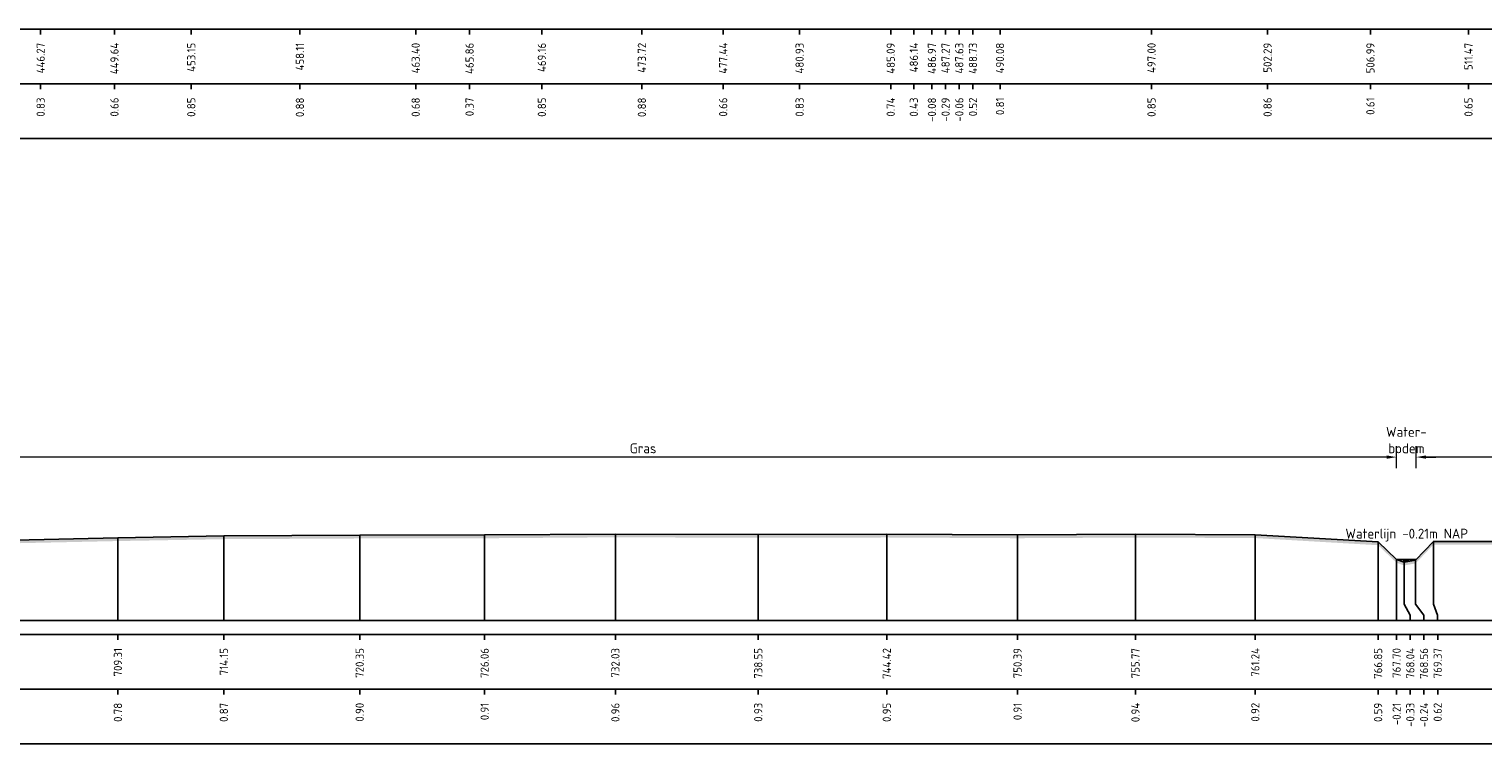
# Model space of a CAD drawing. Header units: metres. Extents: x 128583 to 136452, y 412329 to 415128.
# Tile 75 of 256: x 134331 to 134397, y 414688 to 414720. Entities that reach past the tile are written whole.
import ezdxf
from ezdxf.enums import TextEntityAlignment as Align

# ---------------------------------------------------------------- set-up
doc = ezdxf.new("R2010")
doc.units = ezdxf.units.M
doc.header["$PDMODE"] = 35
doc.header["$PDSIZE"] = 0.075
for name, color, linetype, lineweight in [('X-ME-AL-PROFIEL_HUIDIG MAAIVELD-GD', 8, 'Continuous', 0), ('X-XX-AL-DETAIL1-M', 7, 'Continuous', 18), ('X-XX-AL-NAP-T18', 7, 'Continuous', 18)]:
    doc.layers.add(name, color=color, linetype=linetype, lineweight=lineweight)
for name, color, linetype in [('X-ME-AL-PROFIEL_MAAIVELD-GD', 8, 'Continuous'), ('X-ME-AL-PROFIEL_WATERLIJN-GD', 150, 'Continuous'), ('X-ME-AL-PROFIELRASTER-S', 7, 'Continuous')]:
    doc.layers.add(name, color=color, linetype=linetype)
doc.styles.add('NLCS-ISO-ANNOTATIEF-T18', font='NLCS-ISO.ttf', dxfattribs={"height": 1.8})
doc.styles.add('NLCS-ISO-ANNOTATIVE-T18', font='NLCS-ISO.ttf', dxfattribs={"height": 1.8})
doc.dimstyles.new('NLCS-ANNOTATIEF-T18-PIJL_L2_H0', dxfattribs={"dimtxt": 2.5, "dimasz": 1.8, "dimexe": 2, "dimexo": 2, "dimgap": 0.7, "dimtad": 1, "dimzin": 0, "dimdsep": 46, "dimtxsty": 'NLCS-ISO-ANNOTATIEF-T18', "dimcen": 0, "dimdle": 2, "dimclrd": 256, "dimclre": 256, "dimclrt": 10, "dimaunit": 2, "dimadec": 0, "dimazin": 0, "dimtfac": 1, "dimtdec": 3, "dimtofl": 0, "dimtmove": 0, "dimatfit": 3, "dimfxl": 2, "dimfxlon": 1, "dimtfillclr": 256, "dimtolj": 1, "dimtzin": 0, "dimlwd": -1, "dimlwe": -1, "dimarcsym": 0})

# ---------------------------------------------------------------- blocks, each defined once
blk = doc.blocks.new('SAL-PROFIELRASTER_BALK_EIND1-D')
at = {"color": 0, "linetype": 'ByBlock', "lineweight": -2, "flags": 128}
for points in [[(0, 0), (1, 0)], [(0, -2.5), (1, -2.5)], [(0, -12.5), (1, -12.5)]]:
    blk.add_lwpolyline(points, dxfattribs=at)
blk = doc.blocks.new('SAL-PROFIELRASTER_BALK_EIND2-D')
at = {"color": 0, "linetype": 'ByBlock', "lineweight": -2}
blk.add_line((1, -12.5), (0, -12.5), dxfattribs=at)
blk = doc.blocks.new('SAL-PROFIELRASTER_BALK_DATA-D')
at = {"color": 0, "linetype": 'ByBlock', "lineweight": -2}
blk.add_lwpolyline([(0, -3.5), (0, -2.5)], dxfattribs=at)
at = {"color": 0, "linetype": 'ByBlock', "lineweight": -2, "style": 'NLCS-ISO-ANNOTATIVE-T18'}
blk.add_attdef('GETAL', text='', height=1.5, rotation=90, dxfattribs=at).set_placement((0.75, -5), align=Align.RIGHT)
blk = doc.blocks.new('SAL-PROFIELRASTER_AANHAAL-D')
at = {"color": 9, "linetype": 'ByBlock', "lineweight": -2, "flags": 128}
blk.add_lwpolyline([(0, 1), (0, 0)], dxfattribs=at)
blk = doc.blocks.new('SAL-PROFIELRASTER_AANHAAL_STAGGER-D')
at = {"color": 9, "linetype": 'ByBlock', "lineweight": -2, "flags": 128}
for points in [[(0, 0), (0, -0.25)], [(0, -0.25), (1, -0.75)], [(1, -0.75), (1, -1)]]:
    blk.add_lwpolyline(points, dxfattribs=at)
blk = doc.blocks.new('*D310')
at = {"layer": 'Defpoints', "color": 0, "transparency": 16777216}
for p in [(134392.963, 414700.734), (134392.963, 414696.059), (134393.858, 414696.059)]:
    blk.add_point(p, dxfattribs=at)
at = {"layer": 'X-XX-AL-DETAIL1-M', "transparency": 16777216}
for p, q in [((134392.963, 414700.234), (134392.963, 414701.234)), ((134393.858, 414700.234), (134393.858, 414701.234)), ((134392.513, 414700.734), (134392.063, 414700.734)), ((134394.308, 414700.734), (134394.758, 414700.734))]:
    blk.add_line(p, q, dxfattribs=at)
for points in [[(134392.513, 414700.809), (134392.513, 414700.659), (134392.963, 414700.734)], [(134394.308, 414700.809), (134394.308, 414700.659), (134393.858, 414700.734)]]:
    blk.add_solid(points, dxfattribs=at)
at = {"layer": 'X-XX-AL-DETAIL1-M', "color": 10, "transparency": 16777216, "insert": (134393.41, 414701.509), "char_height": 0.45, "attachment_point": 5, "style": 'NLCS-ISO-ANNOTATIEF-T18'}
blk.add_mtext('\\A1;Water-\\Pbodem', dxfattribs=at)
blk = doc.blocks.new('*D311')
at = {"layer": 'Defpoints', "color": 0, "transparency": 16777216}
for p in [(134324.96, 414700.734), (134324.96, 414696.132), (134392.963, 414696.059)]:
    blk.add_point(p, dxfattribs=at)
at = {"layer": 'X-XX-AL-DETAIL1-M', "transparency": 16777216}
for p, q in [((134324.96, 414700.234), (134324.96, 414701.234)), ((134392.963, 414700.234), (134392.963, 414701.234)), ((134392.513, 414700.734), (134325.41, 414700.734))]:
    blk.add_line(p, q, dxfattribs=at)
for points in [[(134325.41, 414700.809), (134325.41, 414700.659), (134324.96, 414700.734)], [(134392.513, 414700.809), (134392.513, 414700.659), (134392.963, 414700.734)]]:
    blk.add_solid(points, dxfattribs=at)
at = {"layer": 'X-XX-AL-DETAIL1-M', "color": 10, "transparency": 16777216, "insert": (134358.556, 414701.134), "char_height": 0.45, "attachment_point": 5, "style": 'NLCS-ISO-ANNOTATIEF-T18'}
blk.add_mtext('\\A1;Gras', dxfattribs=at)
blk = doc.blocks.new('*D312')
at = {"layer": 'Defpoints', "color": 0, "transparency": 16777216}
for p in [(134393.858, 414700.734), (134393.858, 414696.059), (134466.243, 414696.012)]:
    blk.add_point(p, dxfattribs=at)
at = {"layer": 'X-XX-AL-DETAIL1-M', "transparency": 16777216}
for p, q in [((134393.858, 414700.234), (134393.858, 414701.234)), ((134466.243, 414700.234), (134466.243, 414701.234)), ((134465.793, 414700.734), (134394.308, 414700.734))]:
    blk.add_line(p, q, dxfattribs=at)
for points in [[(134394.308, 414700.809), (134394.308, 414700.659), (134393.858, 414700.734)], [(134465.793, 414700.809), (134465.793, 414700.659), (134466.243, 414700.734)]]:
    blk.add_solid(points, dxfattribs=at)
at = {"layer": 'X-XX-AL-DETAIL1-M', "color": 10, "transparency": 16777216, "insert": (134430.05, 414701.134), "char_height": 0.45, "attachment_point": 5, "style": 'NLCS-ISO-ANNOTATIEF-T18'}
blk.add_mtext('\\A1;Akker', dxfattribs=at)

msp = doc.modelspace()

# ---------------------------------------------------------------- hatches: boundary and pattern name
at = {"layer": 'X-ME-AL-PROFIEL_HUIDIG MAAIVELD-GD'}
h = msp.add_hatch(dxfattribs=at)
h.set_pattern_fill('AGR-MAAIVELD', color=256, scale=0.1, pattern_type=2)
h.set_pattern_definition([(45, (-1320.6644, -135.9693), (-0.5000001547, 0.5000001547), []), (45, (-1320.73584, -135.89786), (0, 1.0000003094), [0.707107, -0.707107]), (45, (-1320.8073, -135.8264), (0, 1.0000003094), [0.707107, -0.707107]), (45, (-1320.8797, -135.754), (0, 1.0000003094), [0.707107, -0.707107]), (45, (-1320.9501, -135.6836), (0, 1.0000003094), [0.707107, -0.707107]), (45, (-1321.02155, -135.61215), (0, 1.0000003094), [0.707107, -0.707107]), (45, (-1321.093, -135.5407), (0, 1.0000003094), [0.707107, -0.707107]), (315, (-1320.6644, -135.9693), (0.5000001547, 0.5000001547), []), (315, (-1320.593, -135.89786), (1.0000003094, -3e-16), [0.707107, -0.707107]), (315, (-1320.52155, -135.8264), (1.0000003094, -3e-16), [0.707107, -0.707107]), (315, (-1320.4491, -135.754), (1.0000003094, -3e-16), [0.707107, -0.707107]), (315, (-1320.3787, -135.6836), (1.0000003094, -3e-16), [0.707107, -0.707107]), (315, (-1320.3073, -135.61215), (1.0000003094, -3e-16), [0.707107, -0.707107]), (315, (-1320.23584, -135.5407), (1.0000003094, -3e-16), [0.707107, -0.707107])])
h.paths.add_polyline_path([(135130.822, 414699.114), (135130.822, 414698.964), (135129.337, 414698.773), (135127.342, 414698.343), (135124.008, 414697.948), (135120.642, 414697.437), (135117.21, 414697.156), (135116.452, 414696.653), (135115.85, 414696.007), (135115.385, 414695.623), (135114.935, 414695.626), (135114.669, 414695.992), (135113.764, 414696.846), (135110.444, 414697.147), (135106.232, 414697.157), (135102.86, 414697.07), (135097.486, 414697.237), (135092.581, 414697.201), (135087.895, 414697.229), (135082.839, 414697.216), (135078.094, 414697.267), (135073.508, 414697.255), (135067.892, 414697.189), (135063.632, 414697.149), (135058.591, 414697.072), (135053.949, 414697.046), (135049.488, 414697.076), (135045.153, 414697.107), (135040.087, 414697.019), (135035.966, 414696.981), (135031.528, 414697.008), (135026.668, 414697.055), (135022.273, 414697.009), (135018.737, 414696.879), (135014.137, 414696.848), (135010.42, 414696.859), (135005.463, 414697.007), (135000.624, 414697.071), (134995.686, 414697.037), (134990.237, 414697.128), (134985.914, 414696.933), (134980.087, 414697.092), (134974.995, 414697.113), (134970.103, 414697.058), (134965.803, 414697.02), (134960.793, 414697.021), (134956.394, 414696.879), (134951.781, 414696.998), (134947.787, 414696.915), (134942.478, 414697.073), (134937.694, 414697.014), (134931.758, 414696.907), (134927.415, 414696.673), (134920.762, 414696.725), (134916.101, 414696.299), (134912.227, 414695.852), (134909.522, 414695.651), (134907.285, 414695.851), (134903.714, 414696.74), (134898.976, 414696.764), (134894.011, 414696.798), (134888.128, 414696.873), (134883.209, 414696.868), (134877.845, 414696.939), (134873.033, 414696.952), (134867.434, 414697.018), (134863.33, 414696.876), (134857.423, 414696.868), (134851.612, 414696.98), (134845.512, 414696.966), (134840.548, 414696.893), (134834.544, 414696.955), (134829.617, 414696.745), (134824.643, 414696.719), (134821.845, 414696.565), (134821.012, 414696.195), (134820.527, 414695.889), (134820.122, 414695.868), (134819.675, 414696.197), (134818.59, 414696.763), (134814.474, 414696.837), (134809.569, 414696.735), (134804.318, 414696.862), (134799.297, 414696.758), (134793.083, 414696.976), (134787.869, 414696.858), (134781.847, 414696.986), (134775.906, 414697.046), (134769.622, 414697.121), (134764.418, 414697.002), (134758.056, 414697.09), (134751.748, 414697.077), (134746.434, 414696.886), (134740, 414696.965), (134733.579, 414696.943), (134727.397, 414696.911), (134722.137, 414696.875), (134716.064, 414696.834), (134711.742, 414696.728), (134711.028, 414696.478), (134710.537, 414696.138), (134710.038, 414695.943), (134709.689, 414696.129), (134708.301, 414696.692), (134703.844, 414696.754), (134697.839, 414696.854), (134691.55, 414696.924), (134685.512, 414696.961), (134678.909, 414697.011), (134672.548, 414697.086), (134667.542, 414697), (134660.821, 414697.153), (134655.765, 414696.926), (134650.665, 414697.042), (134644.962, 414697.19), (134639.421, 414697.129), (134633.359, 414697.131), (134627.851, 414697.093), (134622.947, 414696.87), (134616.517, 414696.919), (134610.313, 414696.985), (134603.806, 414696.941), (134598.265, 414696.853), (134592.36, 414696.684), (134591.841, 414696.44), (134591.668, 414696.105), (134591.32, 414695.936), (134590.689, 414695.92), (134590.512, 414696.105), (134589.618, 414696.622), (134584.371, 414696.725), (134579.026, 414696.844), (134573.051, 414696.848), (134567.884, 414696.804), (134561.167, 414696.942), (134555.023, 414696.926), (134548.975, 414697.042), (134545.91, 414696.867), (134543.388, 414696.88), (134540.428, 414696.98), (134533.846, 414696.85), (134527.021, 414696.98), (134521.271, 414696.764), (134515.164, 414696.824), (134508.322, 414696.934), (134502.583, 414696.822), (134500.667, 414696.603), (134497.202, 414696.806), (134491.06, 414696.634), (134483.646, 414696.732), (134478.951, 414696.602), (134474.463, 414696.603), (134472.979, 414695.862), (134471.028, 414695.468), (134467.425, 414695.487), (134466.312, 414695.85), (134464.956, 414696.088), (134459.443, 414696.265), (134454.357, 414696.473), (134448.659, 414696.581), (134443.009, 414696.476), (134436.927, 414696.7), (134430.613, 414696.748), (134424.898, 414696.841), (134419.353, 414696.806), (134412.604, 414696.869), (134407.391, 414696.842), (134401.349, 414696.9), (134398.772, 414696.737), (134394.64, 414696.736), (134393.832, 414695.882), (134393.31, 414695.787), (134392.963, 414695.909), (134392.119, 414696.712), (134386.511, 414697.039), (134381.04, 414697.063), (134375.655, 414697.032), (134369.685, 414697.065), (134363.815, 414697.051), (134357.294, 414697.074), (134351.323, 414697.029), (134345.618, 414697.02), (134339.415, 414696.988), (134334.577, 414696.902), (134329.859, 414696.8), (134325.799, 414696.7), (134324.96, 414695.982), (134324.086, 414695.595), (134323.611, 414695.594), (134323.348, 414695.952), (134322.08, 414696.715), (134318.41, 414696.917), (134312.978, 414696.926), (134307.11, 414696.96), (134301.315, 414696.924), (134295.918, 414696.915), (134289.271, 414697.067), (134284.078, 414696.978), (134278.813, 414696.944), (134273.449, 414696.808), (134266.54, 414697.05), (134261.044, 414696.972), (134257.309, 414696.775), (134254.362, 414696.598), (134253.841, 414695.847), (134253.166, 414695.698), (134252.84, 414695.699), (134252.22, 414695.857), (134251.398, 414696.726), (134246.164, 414696.947), (134240.662, 414697.049), (134234.487, 414697.081), (134229.778, 414697.041), (134224.839, 414696.973), (134218.869, 414696.905), (134212.549, 414696.988), (134205.927, 414697.052), (134200.858, 414696.919), (134194.999, 414697.003), (134190.115, 414696.921), (134185.268, 414696.818), (134182.632, 414696.746), (134181.445, 414696.105), (134181.237, 414695.878), (134180.652, 414696.093), (134179.916, 414696.563), (134178.664, 414696.903), (134174.404, 414696.843), (134169.472, 414696.766), (134161.799, 414696.952), (134156.946, 414696.983), (134152.995, 414696.854), (134151.599, 414696.422), (134150.797, 414696.301), (134148.005, 414696.918), (134142.758, 414696.973), (134136.736, 414696.773), (134132.259, 414696.724), (134127.56, 414696.977), (134122.262, 414696.971), (134115.346, 414696.928), (134114.001, 414696.635), (134112.898, 414696.055), (134112.534, 414695.827), (134112.235, 414696.042), (134111.41, 414696.546), (134110.355, 414696.857), (134106.194, 414696.945), (134102.704, 414696.783), (134098.992, 414697.001), (134094.425, 414696.968), (134091.125, 414696.487), (134088.665, 414696.797), (134083.376, 414697.001), (134078.416, 414696.97), (134074.911, 414696.778), (134071.542, 414696.953), (134067.822, 414696.937), (134061.638, 414696.895), (134057.619, 414696.566), (134054.203, 414696.995), (134050.766, 414696.77), (134045.998, 414696.987), (134042.547, 414696.775), (134040.795, 414696.534), (134040.32, 414695.979), (134039.683, 414695.812), (134039.41, 414695.974), (134038.882, 414696.356), (134037.669, 414696.943), (134031.576, 414697.006), (134028.4, 414696.711), (134023.254, 414696.985), (134018.607, 414697.016), (134015.298, 414696.567), (134011.502, 414696.997), (134005.577, 414696.978), (134002.345, 414696.816), (133998.852, 414697), (133991.58, 414697.038), (133988.516, 414696.577), (133984.934, 414696.993), (133979.604, 414696.926), (133973.464, 414697.074), (133968.058, 414696.89), (133966.757, 414696.414), (133966.211, 414695.838), (133965.722, 414695.644), (133965.32, 414695.643), (133965.067, 414695.832), (133964.345, 414696.519), (133963.273, 414696.943), (133959.009, 414697.042), (133955.328, 414696.963), (133949.652, 414697.047), (133944.843, 414696.8), (133938.604, 414697.024), (133931.768, 414697.041), (133927.916, 414696.528), (133924.312, 414697.011), (133921.325, 414696.932), (133917.266, 414697.045), (133915.056, 414696.904), (133912.34, 414697.036), (133905.335, 414696.992), (133901.702, 414696.611), (133898.602, 414696.962), (133893.633, 414697.077), (133889.237, 414697.034), (133884.744, 414697.097), (133878.913, 414697.07), (133876.372, 414696.811), (133875.071, 414695.854), (133874.702, 414695.611), (133874.388, 414695.606), (133874.145, 414695.858), (133873.033, 414696.739), (133869.604, 414696.876), (133865.181, 414696.936), (133860.122, 414696.871), (133853.529, 414697.023), (133848.596, 414696.953), (133843.327, 414696.847), (133837.239, 414696.903), (133831.959, 414696.664), (133831.425, 414696.38), (133831.21, 414696.386), (133830.567, 414696.751), (133826.033, 414696.912), (133821.742, 414696.961), (133816.297, 414696.941), (133810.504, 414696.914), (133804.661, 414696.904), (133799.466, 414696.866), (133794.492, 414696.778), (133792.957, 414696.619), (133792.157, 414695.854), (133791.908, 414695.572), (133791.446, 414695.562), (133791.309, 414695.841), (133790.061, 414696.583), (133784.831, 414697.015), (133779.377, 414697.024), (133774.918, 414696.851), (133769.335, 414696.917), (133765.603, 414696.796), (133765.12, 414696.447), (133764.729, 414696.284), (133764.522, 414696.304), (133764.17, 414696.46), (133763.49, 414696.777), (133756.814, 414696.893), (133751.49, 414696.974), (133746.124, 414696.971), (133742.331, 414696.779), (133739.001, 414696.603), (133738.641, 414696.37), (133737.706, 414696.667), (133733.027, 414696.883), (133726.155, 414696.942), (133721.455, 414696.92), (133714.875, 414696.673), (133714.242, 414695.872), (133713.481, 414695.617), (133712.877, 414695.622), (133712.483, 414695.85), (133711.169, 414696.663), (133711.026, 414696.666), (133705.757, 414696.852), (133699.866, 414696.938), (133694.164, 414696.919), (133688.262, 414696.748), (133681.414, 414696.93), (133675.592, 414696.901), (133670.714, 414696.783), (133665.323, 414696.841), (133659.551, 414696.816), (133653.701, 414696.882), (133647.901, 414696.914), (133642.25, 414696.903), (133636.643, 414696.977), (133630.617, 414696.947), (133625.267, 414697.094), (133625.267, 414697.244), (133630.617, 414697.097), (133636.643, 414697.127), (133642.25, 414697.053), (133647.901, 414697.064), (133653.701, 414697.032), (133659.551, 414696.966), (133665.323, 414696.991), (133670.714, 414696.933), (133675.592, 414697.051), (133681.414, 414697.08), (133688.262, 414696.898), (133694.164, 414697.069), (133699.866, 414697.088), (133705.757, 414697.002), (133711.026, 414696.816), (133711.169, 414696.813), (133712.483, 414696), (133712.877, 414695.772), (133713.481, 414695.767), (133714.242, 414696.022), (133714.875, 414696.823), (133721.455, 414697.07), (133726.155, 414697.092), (133733.027, 414697.033), (133737.706, 414696.817), (133738.641, 414696.52), (133739.001, 414696.753), (133742.331, 414696.929), (133746.124, 414697.121), (133751.49, 414697.124), (133756.814, 414697.043), (133763.49, 414696.927), (133764.17, 414696.61), (133764.522, 414696.454), (133764.729, 414696.434), (133765.12, 414696.597), (133765.603, 414696.946), (133769.335, 414697.067), (133774.918, 414697.001), (133779.377, 414697.174), (133784.831, 414697.165), (133790.061, 414696.733), (133791.309, 414695.991), (133791.446, 414695.712), (133791.908, 414695.722), (133792.157, 414696.004), (133792.957, 414696.769), (133794.492, 414696.928), (133799.466, 414697.016), (133804.661, 414697.054), (133810.504, 414697.064), (133816.297, 414697.091), (133821.742, 414697.111), (133826.033, 414697.062), (133830.567, 414696.901), (133831.21, 414696.536), (133831.425, 414696.53), (133831.959, 414696.814), (133837.239, 414697.053), (133843.327, 414696.997), (133848.596, 414697.103), (133853.529, 414697.173), (133860.122, 414697.021), (133865.181, 414697.086), (133869.604, 414697.026), (133873.033, 414696.889), (133874.145, 414696.008), (133874.388, 414695.756), (133874.702, 414695.761), (133875.071, 414696.004), (133876.372, 414696.961), (133878.913, 414697.22), (133884.744, 414697.247), (133889.237, 414697.184), (133893.633, 414697.227), (133898.602, 414697.112), (133901.702, 414696.761), (133905.335, 414697.142), (133912.34, 414697.186), (133915.056, 414697.054), (133917.266, 414697.195), (133921.325, 414697.082), (133924.312, 414697.161), (133927.916, 414696.678), (133931.768, 414697.191), (133938.604, 414697.174), (133944.843, 414696.95), (133949.652, 414697.197), (133955.328, 414697.113), (133959.009, 414697.192), (133963.273, 414697.093), (133964.345, 414696.669), (133965.067, 414695.982), (133965.32, 414695.793), (133965.722, 414695.794), (133966.211, 414695.988), (133966.757, 414696.564), (133968.058, 414697.04), (133973.464, 414697.224), (133979.604, 414697.076), (133984.934, 414697.143), (133988.516, 414696.727), (133991.58, 414697.188), (133998.852, 414697.15), (134002.345, 414696.966), (134005.577, 414697.128), (134011.502, 414697.147), (134015.298, 414696.717), (134018.607, 414697.166), (134023.254, 414697.135), (134028.4, 414696.861), (134031.576, 414697.156), (134037.669, 414697.093), (134038.882, 414696.506), (134039.41, 414696.124), (134039.683, 414695.962), (134040.32, 414696.129), (134040.795, 414696.684), (134042.547, 414696.925), (134045.998, 414697.137), (134050.766, 414696.92), (134054.203, 414697.145), (134057.619, 414696.716), (134061.638, 414697.045), (134067.822, 414697.087), (134071.542, 414697.103), (134074.911, 414696.928), (134078.416, 414697.12), (134083.376, 414697.151), (134088.665, 414696.947), (134091.125, 414696.637), (134094.425, 414697.118), (134098.992, 414697.151), (134102.704, 414696.933), (134106.194, 414697.095), (134110.355, 414697.007), (134111.41, 414696.696), (134112.235, 414696.192), (134112.534, 414695.977), (134112.898, 414696.205), (134114.001, 414696.785), (134115.346, 414697.078), (134122.262, 414697.121), (134127.56, 414697.127), (134132.259, 414696.874), (134136.736, 414696.923), (134142.758, 414697.123), (134148.005, 414697.068), (134150.797, 414696.451), (134151.599, 414696.572), (134152.995, 414697.004), (134156.946, 414697.133), (134161.799, 414697.102), (134169.472, 414696.916), (134174.404, 414696.993), (134178.664, 414697.053), (134179.916, 414696.713), (134180.652, 414696.243), (134181.237, 414696.028), (134181.445, 414696.255), (134182.632, 414696.896), (134185.268, 414696.968), (134190.115, 414697.071), (134194.999, 414697.153), (134200.858, 414697.069), (134205.927, 414697.202), (134212.549, 414697.138), (134218.869, 414697.055), (134224.839, 414697.123), (134229.778, 414697.191), (134234.487, 414697.231), (134240.662, 414697.199), (134246.164, 414697.097), (134251.398, 414696.876), (134252.22, 414696.007), (134252.84, 414695.849), (134253.166, 414695.848), (134253.841, 414695.997), (134254.362, 414696.748), (134257.309, 414696.925), (134261.044, 414697.122), (134266.54, 414697.2), (134273.449, 414696.958), (134278.813, 414697.094), (134284.078, 414697.128), (134289.271, 414697.217), (134295.918, 414697.065), (134301.315, 414697.074), (134307.11, 414697.11), (134312.978, 414697.076), (134318.41, 414697.067), (134322.08, 414696.865), (134323.348, 414696.102), (134323.611, 414695.744), (134324.086, 414695.745), (134324.96, 414696.132), (134325.799, 414696.85), (134329.859, 414696.95), (134334.577, 414697.052), (134339.415, 414697.138), (134345.618, 414697.17), (134351.323, 414697.179), (134357.294, 414697.224), (134363.815, 414697.201), (134369.685, 414697.215), (134375.655, 414697.182), (134381.04, 414697.213), (134386.511, 414697.189), (134392.119, 414696.862), (134392.963, 414696.059), (134393.31, 414695.937), (134393.832, 414696.032), (134394.64, 414696.886), (134398.772, 414696.887), (134401.349, 414697.05), (134407.391, 414696.992), (134412.604, 414697.019), (134419.353, 414696.956), (134424.898, 414696.991), (134430.613, 414696.898), (134436.927, 414696.85), (134443.009, 414696.626), (134448.659, 414696.731), (134454.357, 414696.623), (134459.443, 414696.415), (134464.956, 414696.238), (134466.312, 414696), (134467.425, 414695.637), (134471.028, 414695.618), (134472.979, 414696.012), (134474.463, 414696.753), (134478.951, 414696.752), (134483.646, 414696.882), (134491.06, 414696.784), (134497.202, 414696.956), (134500.667, 414696.753), (134502.583, 414696.972), (134508.322, 414697.084), (134515.164, 414696.974), (134521.271, 414696.914), (134527.021, 414697.13), (134533.846, 414697), (134540.428, 414697.13), (134543.388, 414697.03), (134545.91, 414697.017), (134548.975, 414697.192), (134555.023, 414697.076), (134561.167, 414697.092), (134567.884, 414696.954), (134573.051, 414696.998), (134579.026, 414696.994), (134584.371, 414696.875), (134589.618, 414696.772), (134590.512, 414696.255), (134590.689, 414696.07), (134591.32, 414696.086), (134591.668, 414696.255), (134591.841, 414696.59), (134592.36, 414696.834), (134598.265, 414697.003), (134603.806, 414697.091), (134610.313, 414697.135), (134616.517, 414697.069), (134622.947, 414697.02), (134627.851, 414697.243), (134633.359, 414697.281), (134639.421, 414697.279), (134644.962, 414697.34), (134650.665, 414697.192), (134655.765, 414697.076), (134660.821, 414697.303), (134667.542, 414697.15), (134672.548, 414697.236), (134678.909, 414697.161), (134685.512, 414697.111), (134691.55, 414697.074), (134697.839, 414697.004), (134703.844, 414696.904), (134708.301, 414696.842), (134709.689, 414696.279), (134710.038, 414696.093), (134710.537, 414696.288), (134711.028, 414696.628), (134711.742, 414696.878), (134716.064, 414696.984), (134722.137, 414697.025), (134727.397, 414697.061), (134733.579, 414697.093), (134740, 414697.115), (134746.434, 414697.036), (134751.748, 414697.227), (134758.056, 414697.24), (134764.418, 414697.152), (134769.622, 414697.271), (134775.906, 414697.196), (134781.847, 414697.136), (134787.869, 414697.008), (134793.083, 414697.126), (134799.297, 414696.908), (134804.318, 414697.012), (134809.569, 414696.885), (134814.474, 414696.987), (134818.59, 414696.913), (134819.675, 414696.347), (134820.122, 414696.018), (134820.527, 414696.039), (134821.012, 414696.345), (134821.845, 414696.715), (134824.643, 414696.869), (134829.617, 414696.895), (134834.544, 414697.105), (134840.548, 414697.043), (134845.512, 414697.116), (134851.612, 414697.13), (134857.423, 414697.018), (134863.33, 414697.026), (134867.434, 414697.168), (134873.033, 414697.102), (134877.845, 414697.089), (134883.209, 414697.018), (134888.128, 414697.023), (134894.011, 414696.948), (134898.976, 414696.914), (134903.714, 414696.89), (134907.285, 414696.001), (134909.522, 414695.801), (134912.227, 414696.002), (134916.101, 414696.449), (134920.762, 414696.875), (134927.415, 414696.823), (134931.758, 414697.057), (134937.694, 414697.164), (134942.478, 414697.223), (134947.787, 414697.065), (134951.781, 414697.148), (134956.394, 414697.029), (134960.793, 414697.171), (134965.803, 414697.17), (134970.103, 414697.208), (134974.995, 414697.263), (134980.087, 414697.242), (134985.914, 414697.083), (134990.237, 414697.278), (134995.686, 414697.187), (135000.624, 414697.221), (135005.463, 414697.157), (135010.42, 414697.009), (135014.137, 414696.998), (135018.737, 414697.029), (135022.273, 414697.159), (135026.668, 414697.205), (135031.528, 414697.158), (135035.966, 414697.131), (135040.087, 414697.169), (135045.153, 414697.257), (135049.488, 414697.226), (135053.949, 414697.196), (135058.591, 414697.222), (135063.632, 414697.299), (135067.892, 414697.339), (135073.508, 414697.405), (135078.094, 414697.417), (135082.839, 414697.366), (135087.895, 414697.379), (135092.581, 414697.351), (135097.486, 414697.387), (135102.86, 414697.22), (135106.232, 414697.307), (135110.444, 414697.297), (135113.764, 414696.996), (135114.669, 414696.142), (135114.935, 414695.776), (135115.385, 414695.773), (135115.85, 414696.157), (135116.452, 414696.803), (135117.21, 414697.306), (135120.642, 414697.587), (135124.008, 414698.098), (135127.342, 414698.493), (135129.337, 414698.923)])

# ---------------------------------------------------------------- linework, layer by layer
at = {"layer": 'X-ME-AL-PROFIEL_MAAIVELD-GD'}
msp.add_lwpolyline([(134329.859, 414696.95), (134334.577, 414697.052), (134339.415, 414697.138), (134345.618, 414697.17), (134351.323, 414697.179), (134357.294, 414697.224), (134363.815, 414697.201), (134369.685, 414697.215), (134375.655, 414697.182), (134381.04, 414697.213), (134386.511, 414697.189), (134392.119, 414696.862), (134392.963, 414696.059), (134393.31, 414695.937), (134393.832, 414696.032), (134394.64, 414696.886), (134398.772, 414696.887)], dxfattribs=at)
at = {"layer": 'X-ME-AL-PROFIEL_WATERLIJN-GD'}
for points in [[(134392.963, 414696.059), (134393.858, 414696.059)], [(134393.266, 414696.017), (134393.516, 414696.017)], [(134393.323, 414695.98), (134393.448, 414695.98)]]:
    msp.add_lwpolyline(points, dxfattribs=at)

# ---------------------------------------------------------------- block references
at = {"layer": 'X-ME-AL-PROFIELRASTER-S', "xscale": 1506.179758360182, "yscale": 0.25, "zscale": 1506.179758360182}
for name, p in [('SAL-PROFIELRASTER_BALK_EIND1-D', (133884.777, 414720.894)), ('SAL-PROFIELRASTER_BALK_EIND2-D', (133884.777, 414718.394)), ('SAL-PROFIELRASTER_BALK_EIND1-D', (133625.267, 414693.269)), ('SAL-PROFIELRASTER_BALK_EIND2-D', (133625.267, 414690.769))]:
    msp.add_blockref(name, p, dxfattribs=at)
at = {"layer": 'X-ME-AL-PROFIELRASTER-S', "xscale": 0.25, "yscale": 0.25, "zscale": 0.25}
for p, values in [((134331.051, 414720.894), {'GETAL': '446.27'}), ((134331.051, 414720.894), {'GETAL': '446.27'}), ((134334.421, 414720.894), {'GETAL': '449.64'}), ((134334.421, 414720.894), {'GETAL': '449.64'}), ((134337.926, 414720.894), {'GETAL': '453.15'}), ((134337.926, 414720.894), {'GETAL': '453.15'}), ((134342.886, 414720.894), {'GETAL': '458.11'}), ((134342.886, 414720.894), {'GETAL': '458.11'}), ((134348.174, 414720.894), {'GETAL': '463.40'}), ((134348.174, 414720.894), {'GETAL': '463.40'}), ((134350.634, 414720.894), {'GETAL': '465.86'}), ((134350.634, 414720.894), {'GETAL': '465.86'}), ((134353.935, 414720.894), {'GETAL': '469.16'}), ((134353.935, 414720.894), {'GETAL': '469.16'}), ((134358.501, 414720.894), {'GETAL': '473.72'}), ((134358.501, 414720.894), {'GETAL': '473.72'}), ((134362.214, 414720.894), {'GETAL': '477.44'}), ((134362.214, 414720.894), {'GETAL': '477.44'}), ((134365.704, 414720.894), {'GETAL': '480.93'}), ((134365.704, 414720.894), {'GETAL': '480.93'}), ((134369.865, 414720.894), {'GETAL': '485.09'}), ((134369.865, 414720.894), {'GETAL': '485.09'}), ((134370.919, 414720.894), {'GETAL': '486.14'}), ((134370.919, 414720.894), {'GETAL': '486.14'}), ((134371.744, 414720.894), {'GETAL': '486.97'}), ((134371.744, 414720.894), {'GETAL': '486.97'}), ((134372.369, 414720.894), {'GETAL': '487.27'}), ((134372.994, 414720.894), {'GETAL': '487.63'}), ((134372.994, 414720.894), {'GETAL': '487.63'}), ((134373.619, 414720.894), {'GETAL': '488.73'}), ((134373.619, 414720.894), {'GETAL': '488.73'}), ((134374.855, 414720.894), {'GETAL': '490.08'}), ((134374.855, 414720.894), {'GETAL': '490.08'}), ((134381.772, 414720.894), {'GETAL': '497.00'}), ((134381.772, 414720.894), {'GETAL': '497.00'}), ((134387.07, 414720.894), {'GETAL': '502.29'}), ((134387.07, 414720.894), {'GETAL': '502.29'}), ((134391.768, 414720.894), {'GETAL': '506.99'}), ((134391.768, 414720.894), {'GETAL': '506.99'}), ((134396.245, 414720.894), {'GETAL': '511.47'}), ((134396.245, 414720.894), {'GETAL': '511.47'}), ((134331.051, 414718.394), {'GETAL': '0.83'}), ((134334.421, 414718.394), {'GETAL': '0.66'}), ((134337.926, 414718.394), {'GETAL': '0.85'}), ((134342.886, 414718.394), {'GETAL': '0.88'}), ((134348.174, 414718.394), {'GETAL': '0.68'}), ((134350.634, 414718.394), {'GETAL': '0.37'}), ((134353.935, 414718.394), {'GETAL': '0.85'}), ((134358.501, 414718.394), {'GETAL': '0.88'}), ((134362.214, 414718.394), {'GETAL': '0.66'}), ((134365.704, 414718.394), {'GETAL': '0.83'}), ((134369.865, 414718.394), {'GETAL': '0.74'}), ((134370.919, 414718.394), {'GETAL': '0.43'}), ((134371.744, 414718.394), {'GETAL': '-0.08'}), ((134372.369, 414718.394), {'GETAL': '-0.29'}), ((134372.994, 414718.394), {'GETAL': '-0.06'}), ((134373.619, 414718.394), {'GETAL': '0.52'}), ((134374.855, 414718.394), {'GETAL': '0.81'}), ((134381.772, 414718.394), {'GETAL': '0.85'}), ((134387.07, 414718.394), {'GETAL': '0.86'}), ((134391.768, 414718.394), {'GETAL': '0.61'}), ((134396.245, 414718.394), {'GETAL': '0.65'}), ((134334.577, 414693.269), {'GETAL': '709.31'}), ((134334.577, 414693.269), {'GETAL': '709.31'}), ((134339.415, 414693.269), {'GETAL': '714.15'}), ((134339.415, 414693.269), {'GETAL': '714.15'}), ((134345.618, 414693.269), {'GETAL': '720.35'}), ((134345.618, 414693.269), {'GETAL': '720.35'}), ((134351.323, 414693.269), {'GETAL': '726.06'}), ((134351.323, 414693.269), {'GETAL': '726.06'}), ((134357.294, 414693.269), {'GETAL': '732.03'}), ((134357.294, 414693.269), {'GETAL': '732.03'}), ((134363.815, 414693.269), {'GETAL': '738.55'}), ((134363.815, 414693.269), {'GETAL': '738.55'}), ((134369.685, 414693.269), {'GETAL': '744.42'}), ((134369.685, 414693.269), {'GETAL': '744.42'}), ((134375.655, 414693.269), {'GETAL': '750.39'}), ((134375.655, 414693.269), {'GETAL': '750.39'}), ((134381.04, 414693.269), {'GETAL': '755.77'}), ((134381.04, 414693.269), {'GETAL': '755.77'}), ((134386.511, 414693.269), {'GETAL': '761.24'}), ((134386.511, 414693.269), {'GETAL': '761.24'}), ((134392.119, 414693.269), {'GETAL': '766.85'}), ((134392.119, 414693.269), {'GETAL': '766.85'}), ((134392.963, 414693.269), {'GETAL': '767.70'}), ((134392.963, 414693.269), {'GETAL': '767.70'}), ((134393.588, 414693.269), {'GETAL': '768.04'}), ((134394.213, 414693.269), {'GETAL': '768.56'}), ((134394.213, 414693.269), {'GETAL': '768.56'}), ((134394.838, 414693.269), {'GETAL': '769.37'}), ((134394.838, 414693.269), {'GETAL': '769.37'}), ((134334.577, 414690.769), {'GETAL': '0.78'}), ((134339.415, 414690.769), {'GETAL': '0.87'}), ((134345.618, 414690.769), {'GETAL': '0.90'}), ((134351.323, 414690.769), {'GETAL': '0.91'}), ((134357.294, 414690.769), {'GETAL': '0.96'}), ((134363.815, 414690.769), {'GETAL': '0.93'}), ((134369.685, 414690.769), {'GETAL': '0.95'}), ((134375.655, 414690.769), {'GETAL': '0.91'}), ((134381.04, 414690.769), {'GETAL': '0.94'}), ((134386.511, 414690.769), {'GETAL': '0.92'}), ((134392.119, 414690.769), {'GETAL': '0.59'}), ((134392.963, 414690.769), {'GETAL': '-0.21'}), ((134393.588, 414690.769), {'GETAL': '-0.33'}), ((134394.213, 414690.769), {'GETAL': '-0.24'}), ((134394.838, 414690.769), {'GETAL': '0.62'})]:
    msp.add_blockref('SAL-PROFIELRASTER_BALK_DATA-D', p, dxfattribs=at).add_auto_attribs(values)
at = {"layer": 'X-ME-AL-PROFIELRASTER-S'}
for p, yscale in [((134334.577, 414693.269), 3.783), ((134334.577, 414693.269), 3.783), ((134339.415, 414693.269), 3.869), ((134339.415, 414693.269), 3.869), ((134345.618, 414693.269), 3.901), ((134345.618, 414693.269), 3.901), ((134351.323, 414693.269), 3.91), ((134351.323, 414693.269), 3.91), ((134357.294, 414693.269), 3.955), ((134357.294, 414693.269), 3.955), ((134363.815, 414693.269), 3.932), ((134363.815, 414693.269), 3.932), ((134369.685, 414693.269), 3.946), ((134369.685, 414693.269), 3.946), ((134375.655, 414693.269), 3.913), ((134375.655, 414693.269), 3.913), ((134381.04, 414693.269), 3.944), ((134381.04, 414693.269), 3.944), ((134386.511, 414693.269), 3.92), ((134386.511, 414693.269), 3.92), ((134392.119, 414693.269), 3.593), ((134392.119, 414693.269), 3.593), ((134394.64, 414694.269), 2.617), ((134394.64, 414694.269), 2.617), ((134392.963, 414693.269), 2.79), ((134392.963, 414693.269), 2.79), ((134393.31, 414694.269), 1.668), ((134393.832, 414694.269), 1.763), ((134393.832, 414694.269), 1.763)]:
    msp.add_blockref('SAL-PROFIELRASTER_AANHAAL-D', p, dxfattribs=dict(at, yscale=yscale))
for p, xscale, zscale in [((134393.31, 414694.269), 0.2777019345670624, 0.2777019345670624), ((134393.832, 414694.269), 0.3809679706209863, 0.3809679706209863), ((134393.832, 414694.269), 0.3809679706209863, 0.3809679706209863), ((134394.64, 414694.269), 0.1976258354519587, 0.1976258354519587), ((134394.64, 414694.269), 0.1976258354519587, 0.1976258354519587)]:
    msp.add_blockref('SAL-PROFIELRASTER_AANHAAL_STAGGER-D', p, dxfattribs=dict(at, xscale=xscale, zscale=zscale))

# ---------------------------------------------------------------- texts
at = {"layer": 'X-XX-AL-NAP-T18', "color": 10, "insert": (134390.627, 414696.88), "char_height": 0.45, "width": 15.43377, "attachment_point": 7, "style": 'NLCS-ISO-ANNOTATIEF-T18'}
msp.add_mtext('Waterlijn -0.21m NAP', dxfattribs=at)

# ---------------------------------------------------------------- dimensions: what is measured, and where the dimension line sits
at = {"layer": 'X-XX-AL-DETAIL1-M'}
for base, p1, p2, text, picture, middle in [((134392.963, 414700.734), (134393.858, 414696.059), (134392.963, 414696.059), 'Water-\\Pbodem', '*D310', (134393.41, 414700.734)), ((134324.96, 414700.734), (134392.963, 414696.059), (134324.96, 414696.132), 'Gras', '*D311', (134358.556, 414700.734)), ((134393.858, 414700.734), (134466.243, 414696.012), (134393.858, 414696.059), 'Akker', '*D312', (134430.05, 414700.734))]:
    dim = msp.add_linear_dim(base=base, p1=p1, p2=p2, text=text, dimstyle='NLCS-ANNOTATIEF-T18-PIJL_L2_H0', dxfattribs=at)
    dim.commit()
    dim.dimension.update_dxf_attribs({"geometry": picture, "text_midpoint": middle, "dimtype": 160})

doc.saveas('drawing.dxf')
